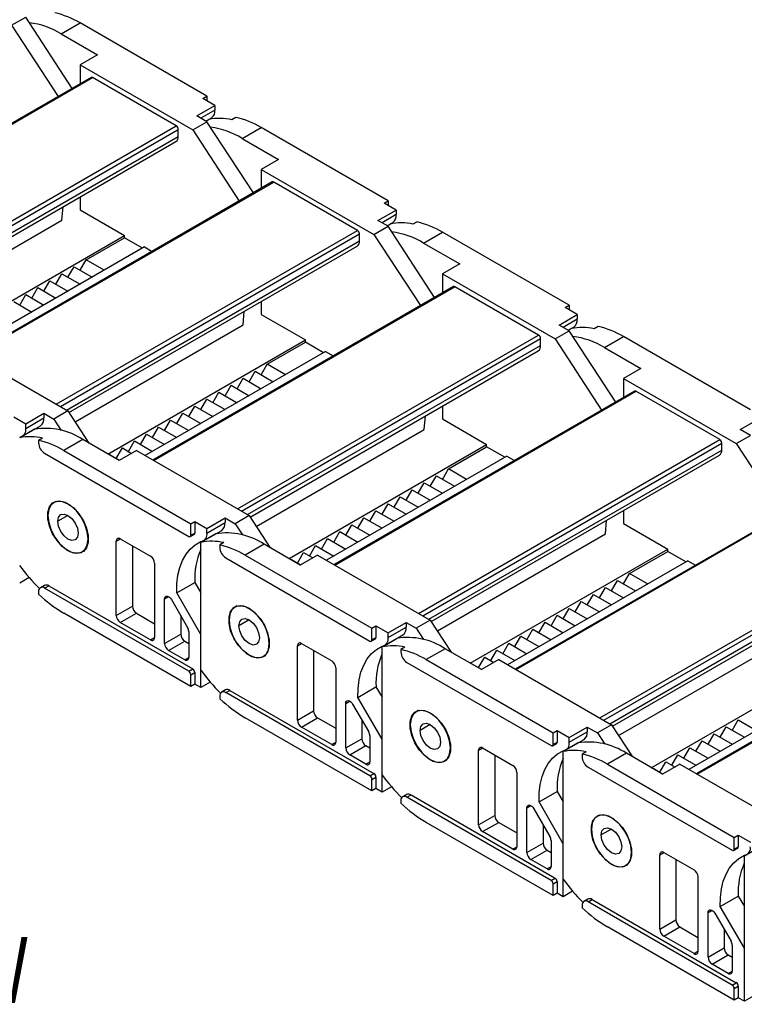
# Model space of a CAD drawing. Header units: millimetres. Extents: x 0 to 1537, y 0 to 1187.
# Tile 7 of 14: x 968 to 1096, y 924 to 1097. Entities that reach past the tile are written whole.
import ezdxf

# ---------------------------------------------------------------- set-up
doc = ezdxf.new("R2010")
doc.units = ezdxf.units.MM
doc.header["$LTSCALE"] = 5.5
doc.layers.add('DIMENSIONS', color=140, linetype='Continuous', lineweight=25)
doc.styles.add('SLDTEXTSTYLE0', font='TXT', dxfattribs={"width": 0.7})

msp = doc.modelspace()

# ---------------------------------------------------------------- linework, layer by layer
for p, q in [((967.06, 1096.08), (969.54, 1097.51)), ((977.7, 1085), (969.54, 1097.51)), ((967.06, 1096.08), (975.22, 1083.57)), ((975.76, 1094.57), (979.08, 1096.49)), ((1001.36, 1083.63), (979.08, 1096.49)), ((975.76, 1094.57), (982.12, 1090.89)), ((982.12, 1090.89), (979.08, 1089.14)), ((979.08, 1089.14), (979.08, 1085.8)), ((979.08, 1089.14), (998.88, 1077.71)), ((981.02, 1086.92), (928.24, 1056.44)), ((928.38, 1056.36), (981.27, 1086.89)), ((995.98, 1078.4), (981.27, 1086.89)), ((1000.65, 1083.22), (1001.36, 1083.63)), ((1002.77, 1081.99), (1000.65, 1083.22)), ((1001.36, 1083.63), (1001.36, 1082.81)), ((999.59, 1080.16), (1002.77, 1081.99)), ((1002.77, 1081.18), (1000.3, 1079.75)), ((1002.77, 1081.99), (1002.77, 1081.18)), ((1001.36, 1079.14), (999.59, 1080.16)), ((1001.19, 1079.23), (1002.19, 1079.81)), ((1001.19, 1079.23), (1001.71, 1079.53)), ((1006.45, 1079.9), (1005.74, 1079.49)), ((943.09, 1047.87), (995.98, 1078.4)), ((943.8, 1047.46), (996.34, 1077.79)), ((996.34, 1076.56), (996.34, 1077.79)), ((998.88, 1077.71), (1001.36, 1079.14)), ((998.88, 1077.71), (1007.04, 1065.2)), ((1009.52, 1066.63), (1001.36, 1079.14)), ((1007.58, 1076.2), (1010.9, 1078.12)), ((1033.18, 1065.26), (1010.9, 1078.12)), ((944.86, 1046.85), (996.34, 1076.56)), ((1007.58, 1076.2), (1013.94, 1072.52)), ((945.31, 1046.43), (995.92, 1075.65)), ((1013.94, 1072.52), (1010.9, 1070.77)), ((1010.9, 1070.77), (1010.9, 1067.43)), ((1010.9, 1070.77), (1030.7, 1059.34)), ((1012.84, 1068.55), (960.06, 1038.07)), ((960.2, 1037.99), (1013.09, 1068.52)), ((1027.8, 1060.03), (1013.09, 1068.52)), ((979.08, 1065.93), (979.08, 1063.66)), ((975.9, 1061.82), (976.09, 1064.2)), ((1032.47, 1064.85), (1033.18, 1065.26)), ((1034.59, 1063.62), (1032.47, 1064.85)), ((1033.18, 1065.26), (1033.18, 1064.44)), ((979.08, 1063.66), (986.86, 1059.17)), ((1031.41, 1061.79), (1034.59, 1063.62)), ((1034.59, 1062.81), (1032.12, 1061.38)), ((1034.59, 1063.62), (1034.59, 1062.81)), ((946.38, 1044.78), (975.9, 1061.82)), ((1030.7, 1059.34), (1033.18, 1060.77)), ((1033.18, 1060.77), (1031.41, 1061.79)), ((1033.01, 1060.86), (1034.01, 1061.44)), ((1033.01, 1060.86), (1033.53, 1061.16)), ((1041.34, 1048.26), (1033.18, 1060.77)), ((1038.27, 1061.53), (1037.56, 1061.12)), ((952.15, 1039.13), (986.86, 1059.17)), ((974.91, 1029.5), (1027.8, 1060.03)), ((975.62, 1029.09), (1028.16, 1059.42)), ((980.14, 1054.89), (986.86, 1058.76)), ((986.86, 1058.76), (986.86, 1059.17)), ((990.04, 1056.93), (986.86, 1058.76)), ((1028.16, 1058.2), (1028.16, 1059.42)), ((1030.7, 1059.34), (1038.86, 1046.83)), ((1039.4, 1057.83), (1042.72, 1059.75)), ((1065, 1046.89), (1042.72, 1059.75)), ((990.4, 1057.13), (958.72, 1038.84)), ((976.68, 1028.48), (1028.16, 1058.2)), ((977.13, 1028.06), (1027.74, 1057.28)), ((990.4, 1057.13), (991.73, 1056.36)), ((1039.4, 1057.83), (1045.76, 1054.15)), ((976.96, 1051.82), (978.02, 1053.66)), ((978.02, 1053.66), (981.2, 1051.82)), ((979.08, 1053.05), (980.14, 1054.89)), ((983.33, 1053.05), (980.14, 1054.89)), ((1045.76, 1054.15), (1042.72, 1052.4)), ((974.84, 1050.6), (975.9, 1052.44)), ((975.9, 1052.44), (979.08, 1050.6)), ((1042.72, 1052.4), (1042.72, 1049.06)), ((1042.72, 1052.4), (1062.52, 1040.97)), ((970.6, 1048.15), (971.66, 1049.99)), ((971.66, 1049.99), (974.84, 1048.15)), ((972.72, 1049.37), (973.78, 1051.21)), ((973.78, 1051.21), (976.96, 1049.37)), ((1044.66, 1050.18), (991.88, 1019.7)), ((992.02, 1019.62), (1044.91, 1050.15)), ((1059.62, 1041.66), (1044.91, 1050.15)), ((968.48, 1046.93), (969.54, 1048.76)), ((969.54, 1048.76), (972.72, 1046.93)), ((967.42, 1047.54), (970.6, 1045.7)), ((1010.9, 1047.56), (1010.9, 1045.29)), ((1064.29, 1046.48), (1065, 1046.89)), ((1066.41, 1045.26), (1064.29, 1046.48)), ((1065, 1046.89), (1065, 1046.07)), ((1007.72, 1043.46), (1007.91, 1045.83)), ((1010.9, 1045.29), (1018.68, 1040.8)), ((1063.23, 1043.42), (1066.41, 1045.26)), ((1066.41, 1045.26), (1066.41, 1044.44)), ((978.2, 1026.41), (1007.72, 1043.46)), ((1065, 1042.4), (1063.23, 1043.42)), ((1066.41, 1044.44), (1063.94, 1043.01)), ((1064.83, 1042.49), (1065.83, 1043.07)), ((1070.09, 1043.16), (1069.38, 1042.75)), ((1006.73, 1011.13), (1059.62, 1041.66)), ((1062.52, 1040.97), (1065, 1042.4)), ((1064.83, 1042.49), (1065.35, 1042.79)), ((1073.16, 1029.89), (1065, 1042.4)), ((1071.22, 1039.46), (1074.54, 1041.38)), ((1096.82, 1028.52), (1074.54, 1041.38)), ((957.16, 1039.74), (976.96, 1028.32)), ((983.97, 1020.76), (1018.68, 1040.8)), ((1007.44, 1010.72), (1059.98, 1041.05)), ((1008.5, 1010.11), (1059.98, 1039.83)), ((1011.96, 1036.52), (1018.68, 1040.39)), ((1018.68, 1040.39), (1018.68, 1040.8)), ((1021.86, 1038.56), (1018.68, 1040.39)), ((1059.98, 1039.83), (1059.98, 1041.05)), ((1062.52, 1040.97), (1070.68, 1028.46)), ((1022.22, 1038.76), (990.54, 1020.48)), ((1008.95, 1009.69), (1059.56, 1038.91)), ((1022.22, 1038.76), (1023.55, 1037.99)), ((1071.22, 1039.46), (1077.58, 1035.79)), ((1010.9, 1034.68), (1011.96, 1036.52)), ((1015.14, 1034.68), (1011.96, 1036.52)), ((1008.78, 1033.45), (1009.84, 1035.29)), ((1009.84, 1035.29), (1013.02, 1033.45)), ((1077.58, 1035.79), (1074.54, 1034.03)), ((1004.54, 1031.01), (1005.6, 1032.84)), ((1005.6, 1032.84), (1008.78, 1031.01)), ((1006.66, 1032.23), (1007.72, 1034.07)), ((1007.72, 1034.07), (1010.9, 1032.23)), ((1074.54, 1034.03), (1074.54, 1030.69)), ((1074.54, 1034.03), (1094.34, 1022.6)), ((1002.42, 1029.78), (1003.48, 1031.62)), ((1003.48, 1031.62), (1006.66, 1029.78)), ((1076.48, 1031.81), (1023.7, 1001.34)), ((1023.84, 1001.25), (1076.73, 1031.78)), ((1091.44, 1023.29), (1076.73, 1031.78)), ((998.17, 1027.33), (999.24, 1029.17)), ((999.24, 1029.17), (1002.42, 1027.33)), ((1000.3, 1028.56), (1001.36, 1030.39)), ((1001.36, 1030.39), (1004.54, 1028.56)), ((1042.72, 1029.19), (1042.72, 1026.92)), ((969.54, 1026.07), (972.72, 1027.91)), ((972.72, 1027.91), (972.72, 1027.09)), ((972.72, 1027.91), (974.49, 1026.89)), ((976.96, 1028.32), (974.49, 1026.89)), ((976.96, 1028.32), (980.64, 1022.68)), ((996.05, 1026.11), (997.11, 1027.94)), ((997.11, 1027.94), (1000.3, 1026.11)), ((1039.54, 1025.09), (1039.73, 1027.46)), ((967.42, 1027.29), (969.54, 1026.07)), ((968.96, 1023.89), (972.14, 1025.72)), ((969.54, 1025.25), (972.72, 1027.09)), ((969.54, 1025.25), (969.54, 1026.07)), ((974.49, 1026.89), (975.77, 1024.92)), ((993.93, 1024.88), (994.99, 1026.72)), ((994.99, 1026.72), (998.17, 1024.88)), ((1042.72, 1026.92), (1050.5, 1022.43)), ((1095.05, 1025.05), (1098.23, 1026.89)), ((971.09, 1025.12), (968.48, 1023.61)), ((989.69, 1022.43), (990.75, 1024.27)), ((990.75, 1024.27), (993.93, 1022.43)), ((991.81, 1023.66), (992.87, 1025.49)), ((992.87, 1025.49), (996.05, 1023.66)), ((1010.02, 1008.05), (1039.54, 1025.09)), ((1094.34, 1022.6), (1096.82, 1024.03)), ((1096.82, 1024.03), (1095.05, 1025.05)), ((972.51, 1023.57), (971.8, 1023.16)), ((971.8, 1023.16), (971.8, 1022.72)), ((979.58, 1023.29), (976.25, 1021.38)), ((985.94, 1019.62), (979.58, 1023.29)), ((987.57, 1021.21), (988.63, 1023.05)), ((988.63, 1023.05), (991.81, 1021.21)), ((1015.78, 1002.39), (1050.5, 1022.43)), ((1038.55, 992.76), (1091.44, 1023.29)), ((1039.26, 992.35), (1091.8, 1022.68)), ((1050.5, 1022.02), (1050.5, 1022.43)), ((1091.8, 1021.46), (1091.8, 1022.68)), ((1094.34, 1022.6), (1102.5, 1010.09)), ((972.86, 1020.89), (998.17, 1006.27)), ((976.25, 1021.38), (998.53, 1008.52)), ((984.35, 1020.54), (984.39, 1020.6)), ((984.39, 1020.6), (986.01, 1019.66)), ((985.45, 1019.98), (986.51, 1021.82)), ((988.98, 1021.38), (985.94, 1019.62)), ((986.51, 1021.82), (988.13, 1020.88)), ((988.98, 1021.38), (1008.78, 1009.95)), ((1040.32, 991.74), (1091.8, 1021.46)), ((1040.77, 991.32), (1091.38, 1020.54)), ((1043.78, 1018.15), (1050.5, 1022.02)), ((1053.68, 1020.19), (1050.5, 1022.02)), ((1054.04, 1020.39), (1022.36, 1002.11)), ((1054.04, 1020.39), (1055.37, 1019.62)), ((1042.72, 1016.31), (1043.78, 1018.15)), ((1046.96, 1016.31), (1043.78, 1018.15)), ((1038.48, 1013.86), (1039.54, 1015.7)), ((1039.54, 1015.7), (1042.72, 1013.86)), ((1040.6, 1015.09), (1041.66, 1016.92)), ((1041.66, 1016.92), (1044.84, 1015.09)), ((1036.36, 1012.64), (1037.42, 1014.47)), ((1037.42, 1014.47), (1040.6, 1012.64)), ((974.82, 1012.44), (974.46, 1012.23)), ((1032.12, 1010.19), (1033.18, 1012.02)), ((1033.18, 1012.02), (1036.36, 1010.19)), ((1034.24, 1011.41), (1035.3, 1013.25)), ((1035.3, 1013.25), (1038.48, 1011.41)), ((1108.3, 1013.44), (1055.52, 982.97)), ((1055.66, 982.88), (1108.55, 1013.42)), ((1029.99, 1008.96), (1031.05, 1010.8)), ((1031.05, 1010.8), (1034.24, 1008.96)), ((1074.54, 1010.82), (1074.54, 1008.55)), ((976.96, 1009.98), (975.16, 1008.94)), ((998.53, 1008.52), (999.24, 1008.93)), ((998.53, 1006.48), (998.53, 1008.52)), ((999.24, 1008.93), (1001.36, 1007.7)), ((999.24, 1008.93), (999.24, 1006.88)), ((1001.36, 1007.7), (1004.54, 1009.54)), ((1001.36, 1006.88), (1004.54, 1008.72)), ((1004.54, 1009.54), (1004.54, 1008.72)), ((1004.54, 1009.54), (1006.31, 1008.52)), ((1008.78, 1009.95), (1006.31, 1008.52)), ((1006.31, 1008.52), (1007.59, 1006.55)), ((1008.78, 1009.95), (1012.46, 1004.31)), ((1027.87, 1007.74), (1028.93, 1009.57)), ((1028.93, 1009.57), (1032.12, 1007.74)), ((1071.36, 1006.72), (1071.55, 1009.09)), ((1074.54, 1008.55), (1082.32, 1004.06)), ((998.53, 1006.48), (999.24, 1006.88)), ((1002.91, 1006.75), (1000.3, 1005.24)), ((1000.78, 1005.52), (1003.96, 1007.35)), ((1001.36, 1006.88), (1001.36, 1007.7)), ((1023.63, 1005.29), (1024.69, 1007.13)), ((1024.69, 1007.13), (1027.87, 1005.29)), ((1025.75, 1006.51), (1026.81, 1008.35)), ((1026.81, 1008.35), (1029.99, 1006.51)), ((1041.84, 989.68), (1071.36, 1006.72)), ((980.5, 1005.86), (980.53, 1005.88)), ((985.45, 1005.45), (986.15, 1005.86)), ((985.45, 992.39), (985.45, 1005.45)), ((986.15, 1005.86), (991.46, 1002.8)), ((998.42, 1006.25), (999.13, 1006.66)), ((1000.3, 982.81), (1000.3, 1005.24)), ((1004.33, 1005.2), (1003.62, 1004.79)), ((1021.51, 1004.06), (1022.57, 1005.9)), ((1022.57, 1005.9), (1025.75, 1004.06)), ((976.96, 1003.78), (977, 1003.8)), ((979.46, 1003.57), (979.82, 1003.78)), ((988.27, 1004.64), (988.27, 994.02)), ((1003.62, 1004.79), (1003.62, 1004.35)), ((1011.4, 1004.93), (1008.07, 1003.01)), ((1017.76, 1001.25), (1011.4, 1004.93)), ((1017.27, 1001.61), (1018.33, 1003.45)), ((1018.33, 1003.45), (1019.95, 1002.51)), ((1019.39, 1002.84), (1020.45, 1004.68)), ((1020.45, 1004.68), (1023.63, 1002.84)), ((1047.6, 984.02), (1082.32, 1004.06)), ((1070.37, 974.39), (1123.26, 1004.92)), ((1071.08, 973.98), (1123.62, 1004.31)), ((1075.6, 999.78), (1082.32, 1003.66)), ((1082.32, 1003.66), (1082.32, 1004.06)), ((1085.5, 1001.82), (1082.32, 1003.66)), ((992.16, 1001.58), (992.16, 988.51)), ((1004.68, 1002.52), (1029.99, 987.9)), ((1008.07, 1003.01), (1030.35, 990.15)), ((1016.17, 1002.17), (1016.21, 1002.23)), ((1016.21, 1002.23), (1017.83, 1001.29)), ((1020.8, 1003.01), (1017.76, 1001.25)), ((1020.8, 1003.01), (1040.6, 991.58)), ((1085.86, 1002.02), (1054.18, 983.74)), ((1072.14, 973.37), (1123.62, 1003.09)), ((1072.59, 972.95), (1123.2, 1002.17)), ((1085.86, 1002.02), (1087.19, 1001.25)), ((1074.54, 997.94), (1075.6, 999.78)), ((1078.78, 997.94), (1075.6, 999.78)), ((970.14, 999.06), (968.48, 998.1)), ((996.06, 996.38), (999.24, 998.22)), ((999.24, 998.22), (1000.3, 996.39)), ((1072.42, 996.72), (1073.48, 998.55)), ((1073.48, 998.55), (1076.66, 996.72)), ((971.8, 996.59), (971.8, 996.16)), ((972.82, 997.69), (972.11, 997.28)), ((972.86, 997.21), (973.57, 997.61)), ((998.17, 982.59), (972.86, 997.21)), ((973.57, 997.61), (998.88, 983)), ((1000.3, 989.04), (996.06, 996.38)), ((1070.3, 995.49), (1071.36, 997.33)), ((1071.36, 997.33), (1074.54, 995.49)), ((993.93, 995.32), (994.64, 995.73)), ((993.93, 987.49), (993.93, 995.32)), ((995.14, 995.2), (997.97, 990.3)), ((1066.06, 993.04), (1067.12, 994.88)), ((1067.12, 994.88), (1070.3, 993.04)), ((1068.18, 994.27), (1069.24, 996.1)), ((1069.24, 996.1), (1072.42, 994.27)), ((1140.12, 995.07), (1087.34, 964.6)), ((1087.48, 964.51), (1140.37, 995.05)), ((985.45, 992.39), (988.27, 994.02)), ((1006.64, 994.07), (1006.28, 993.86)), ((1063.94, 991.82), (1065, 993.65)), ((1065, 993.65), (1068.18, 991.82)), ((998.53, 979.94), (976.25, 992.8)), ((986.15, 991.16), (988.98, 992.8)), ((991.46, 988.1), (986.15, 991.16)), ((988.98, 992.8), (992.16, 990.96)), ((996.76, 992.39), (996.76, 989.12)), ((1008.78, 991.62), (1006.98, 990.57)), ((1033.18, 989.33), (1036.36, 991.17)), ((1036.36, 991.17), (1036.36, 990.35)), ((1036.36, 991.17), (1038.13, 990.15)), ((1040.6, 991.58), (1038.13, 990.15)), ((1040.6, 991.58), (1044.28, 985.94)), ((1059.69, 989.37), (1060.75, 991.21)), ((1060.75, 991.21), (1063.94, 989.37)), ((1061.81, 990.59), (1062.87, 992.43)), ((1062.87, 992.43), (1066.06, 990.59)), ((998.17, 989.6), (998.17, 985.04)), ((1030.35, 990.15), (1031.05, 990.56)), ((1030.35, 988.11), (1030.35, 990.15)), ((1031.05, 990.56), (1033.18, 989.33)), ((1031.05, 990.56), (1031.05, 988.51)), ((1033.18, 988.52), (1036.36, 990.35)), ((1038.13, 990.15), (1039.41, 988.18)), ((1057.57, 988.14), (1058.63, 989.98)), ((1058.63, 989.98), (1061.81, 988.14)), ((991.46, 988.1), (992.16, 988.51)), ((993.93, 987.49), (996.76, 989.12)), ((994.64, 986.27), (997.47, 987.9)), ((997.47, 987.9), (998.17, 987.49)), ((1000.3, 979.73), (1000.3, 989.04)), ((1030.24, 987.88), (1030.95, 988.29)), ((1030.35, 988.11), (1031.05, 988.51)), ((1034.73, 988.38), (1032.12, 986.87)), ((1032.6, 987.15), (1035.78, 988.99)), ((1033.18, 988.52), (1033.18, 989.33)), ((1055.45, 986.92), (1056.51, 988.76)), ((1056.51, 988.76), (1059.69, 986.92)), ((1073.66, 971.31), (1103.18, 988.35)), ((997.47, 984.63), (994.64, 986.27)), ((1012.32, 987.49), (1012.35, 987.51)), ((1017.27, 987.08), (1017.97, 987.49)), ((1017.27, 974.02), (1017.27, 987.08)), ((1017.97, 987.49), (1023.28, 984.43)), ((1020.09, 986.27), (1020.09, 975.65)), ((1032.12, 964.44), (1032.12, 986.87)), ((1036.15, 986.83), (1035.44, 986.42)), ((1035.44, 986.42), (1035.44, 985.98)), ((1043.22, 986.56), (1039.89, 984.64)), ((1049.58, 982.88), (1043.22, 986.56)), ((1051.21, 984.47), (1052.27, 986.31)), ((1052.27, 986.31), (1055.45, 984.47)), ((1053.33, 985.69), (1054.39, 987.53)), ((1054.39, 987.53), (1057.57, 985.69)), ((997.47, 984.63), (998.17, 985.04)), ((1008.78, 985.41), (1008.82, 985.43)), ((1011.28, 985.2), (1011.64, 985.41)), ((1039.89, 984.64), (1062.17, 971.78)), ((1049.09, 983.25), (1050.15, 985.08)), ((1052.62, 984.64), (1049.58, 982.88)), ((1050.15, 985.08), (1051.77, 984.15)), ((1052.62, 984.64), (1072.42, 973.21)), ((1079.42, 965.65), (1114.14, 985.69)), ((998.17, 982.59), (998.88, 983)), ((1023.98, 983.21), (1023.98, 970.14)), ((1036.5, 984.15), (1061.81, 969.53)), ((1047.99, 983.8), (1048.03, 983.86)), ((1048.03, 983.86), (1049.65, 982.92)), ((1117.68, 983.65), (1086, 965.37)), ((998.53, 981.98), (999.24, 982.39)), ((998.53, 979.94), (998.53, 981.98)), ((999.24, 982.39), (999.24, 980.35)), ((999.24, 980.35), (998.53, 979.94)), ((1000.3, 979.73), (999.24, 980.35)), ((1001.96, 980.69), (1000.3, 979.73)), ((1004.64, 979.32), (1003.93, 978.91)), ((1004.68, 978.84), (1005.39, 979.24)), ((1005.39, 979.24), (1030.7, 964.63)), ((1027.88, 978.01), (1031.06, 979.85)), ((1031.06, 979.85), (1032.12, 978.02)), ((1003.62, 978.22), (1003.62, 977.79)), ((1029.99, 964.22), (1004.68, 978.84)), ((1025.75, 976.95), (1026.46, 977.36)), ((1032.12, 970.67), (1027.88, 978.01)), ((1017.27, 974.02), (1020.09, 975.65)), ((1025.75, 969.12), (1025.75, 976.95)), ((1026.96, 976.83), (1029.79, 971.93)), ((1038.46, 975.7), (1038.1, 975.49)), ((1030.35, 961.57), (1008.07, 974.43)), ((1017.97, 972.8), (1020.8, 974.43)), ((1020.8, 974.43), (1023.98, 972.59)), ((1028.58, 974.02), (1028.58, 970.75)), ((1093.63, 972.22), (1094.69, 974.06)), ((1094.69, 974.06), (1097.88, 972.22)), ((1023.28, 969.73), (1017.97, 972.8)), ((1040.6, 973.25), (1038.8, 972.21)), ((1062.17, 971.78), (1062.87, 972.19)), ((1062.87, 972.19), (1065, 970.96)), ((1062.87, 972.19), (1062.87, 970.15)), ((1065, 970.96), (1068.18, 972.8)), ((1068.18, 972.8), (1068.18, 971.98)), ((1068.18, 972.8), (1069.95, 971.78)), ((1072.42, 973.21), (1069.95, 971.78)), ((1072.42, 973.21), (1076.1, 967.58)), ((1091.51, 971), (1092.57, 972.84)), ((1092.57, 972.84), (1095.76, 971)), ((1025.75, 969.12), (1028.58, 970.75)), ((1029.99, 971.23), (1029.99, 966.67)), ((1032.12, 961.37), (1032.12, 970.67)), ((1062.17, 969.74), (1062.17, 971.78)), ((1064.42, 968.78), (1067.6, 970.62)), ((1065, 970.15), (1068.18, 971.98)), ((1065, 970.15), (1065, 970.96)), ((1069.95, 971.78), (1071.23, 969.81)), ((1087.27, 968.55), (1088.33, 970.39)), ((1088.33, 970.39), (1091.51, 968.55)), ((1089.39, 969.77), (1090.45, 971.61)), ((1090.45, 971.61), (1093.63, 969.77)), ((1023.28, 969.73), (1023.98, 970.14)), ((1026.46, 967.9), (1029.29, 969.53)), ((1029.29, 969.53), (1029.99, 969.12)), ((1044.14, 969.12), (1044.17, 969.14)), ((1049.09, 968.72), (1049.79, 969.12)), ((1049.09, 955.65), (1049.09, 968.72)), ((1049.79, 969.12), (1055.1, 966.06)), ((1062.06, 969.51), (1062.77, 969.92)), ((1062.17, 969.74), (1062.87, 970.15)), ((1066.55, 970.01), (1063.94, 968.5)), ((1085.15, 967.33), (1086.21, 969.16)), ((1086.21, 969.16), (1089.39, 967.33)), ((1029.29, 966.26), (1026.46, 967.9)), ((1040.6, 967.04), (1040.64, 967.06)), ((1043.1, 966.83), (1043.46, 967.04)), ((1051.91, 967.9), (1051.91, 957.28)), ((1063.94, 946.07), (1063.94, 968.5)), ((1067.97, 968.46), (1067.26, 968.05)), ((1067.26, 968.05), (1067.26, 967.62)), ((1075.04, 968.19), (1071.71, 966.27)), ((1081.4, 964.51), (1075.04, 968.19)), ((1083.03, 966.1), (1084.09, 967.94)), ((1084.09, 967.94), (1087.27, 966.1)), ((1029.29, 966.26), (1029.99, 966.67)), ((1068.32, 965.78), (1093.63, 951.16)), ((1071.71, 966.27), (1093.99, 953.41)), ((1079.81, 965.43), (1079.85, 965.49)), ((1079.85, 965.49), (1081.47, 964.55)), ((1080.91, 964.88), (1081.97, 966.71)), ((1084.44, 966.27), (1081.4, 964.51)), ((1081.97, 966.71), (1083.59, 965.78)), ((1084.44, 966.27), (1104.24, 954.84)), ((1029.99, 964.22), (1030.7, 964.63)), ((1030.35, 963.61), (1031.05, 964.02)), ((1030.35, 961.57), (1030.35, 963.61)), ((1031.05, 964.02), (1031.05, 961.98)), ((1055.8, 964.84), (1055.8, 951.77)), ((1031.05, 961.98), (1030.35, 961.57)), ((1032.12, 961.37), (1031.05, 961.98)), ((1033.78, 962.32), (1032.12, 961.37)), ((1036.46, 960.95), (1035.75, 960.54)), ((1036.5, 960.47), (1037.21, 960.88)), ((1061.81, 945.85), (1036.5, 960.47)), ((1037.21, 960.88), (1062.52, 946.26)), ((1059.7, 959.64), (1062.88, 961.48)), ((1062.88, 961.48), (1063.94, 959.65)), ((1035.44, 959.85), (1035.44, 959.42)), ((1057.57, 958.58), (1058.28, 958.99)), ((1057.57, 950.75), (1057.57, 958.58)), ((1058.78, 958.46), (1061.61, 953.56)), ((1063.94, 952.3), (1059.7, 959.64)), ((1049.09, 955.65), (1051.91, 957.28)), ((1070.28, 957.33), (1069.92, 957.13)), ((1062.17, 943.2), (1039.89, 956.06)), ((1049.79, 954.43), (1052.62, 956.06)), ((1052.62, 956.06), (1055.8, 954.22)), ((1060.4, 955.65), (1060.4, 952.39)), ((1072.42, 954.88), (1070.62, 953.84)), ((1055.1, 951.36), (1049.79, 954.43)), ((1093.99, 953.41), (1094.69, 953.82)), ((1093.99, 951.37), (1093.99, 953.41)), ((1094.69, 953.82), (1096.82, 952.59)), ((1094.69, 953.82), (1094.69, 951.78)), ((1055.1, 951.36), (1055.8, 951.77)), ((1057.57, 950.75), (1060.4, 952.39)), ((1061.81, 952.86), (1061.81, 948.3)), ((1063.94, 943), (1063.94, 952.3)), ((1093.88, 951.14), (1094.59, 951.55)), ((1093.99, 951.37), (1094.69, 951.78)), ((1098.37, 951.64), (1095.76, 950.13)), ((1058.28, 949.53), (1061.11, 951.16)), ((1061.11, 951.16), (1061.81, 950.75)), ((1075.96, 950.75), (1075.99, 950.77)), ((1080.91, 950.35), (1081.61, 950.75)), ((1080.91, 937.28), (1080.91, 950.35)), ((1081.61, 950.75), (1086.92, 947.69)), ((1095.76, 927.7), (1095.76, 950.13)), ((1061.11, 947.89), (1058.28, 949.53)), ((1061.11, 947.89), (1061.81, 948.3)), ((1072.42, 948.67), (1072.46, 948.69)), ((1074.92, 948.46), (1075.27, 948.67)), ((1083.73, 949.53), (1083.73, 938.91)), ((1061.81, 945.85), (1062.52, 946.26)), ((1087.62, 946.47), (1087.62, 933.4)), ((1062.17, 945.24), (1062.87, 945.65)), ((1062.17, 943.2), (1062.17, 945.24)), ((1062.87, 945.65), (1062.87, 943.61)), ((1062.87, 943.61), (1062.17, 943.2)), ((1063.94, 943), (1062.87, 943.61)), ((1065.6, 943.95), (1063.94, 943)), ((1091.52, 941.27), (1094.7, 943.11)), ((1094.7, 943.11), (1095.76, 941.28)), ((1067.26, 941.49), (1067.26, 941.05)), ((1068.28, 942.58), (1067.57, 942.17)), ((1068.32, 942.1), (1069.03, 942.51)), ((1093.63, 927.48), (1068.32, 942.1)), ((1069.03, 942.51), (1094.34, 927.89)), ((1095.76, 933.94), (1091.52, 941.27)), ((1089.39, 940.21), (1090.1, 940.62)), ((1089.39, 932.38), (1089.39, 940.21)), ((1090.6, 940.09), (1093.43, 935.19)), ((1093.99, 924.83), (1071.71, 937.69)), ((1080.91, 937.28), (1083.73, 938.91)), ((1081.61, 936.06), (1084.44, 937.69)), ((1084.44, 937.69), (1087.62, 935.85)), ((1086.92, 933), (1081.61, 936.06)), ((1092.22, 937.28), (1092.22, 934.02)), ((1089.39, 932.38), (1092.22, 934.02)), ((1093.63, 934.5), (1093.63, 929.93)), ((1086.92, 933), (1087.62, 933.4)), ((1090.1, 931.16), (1092.93, 932.79)), ((1092.93, 932.79), (1093.63, 932.38)), ((1095.76, 924.63), (1095.76, 933.94)), ((1092.93, 929.53), (1090.1, 931.16)), ((1092.93, 929.53), (1093.63, 929.93)), ((1093.63, 927.48), (1094.34, 927.89)), ((1093.99, 926.87), (1094.69, 927.28)), ((1094.69, 927.28), (1094.69, 925.24)), ((1093.99, 924.83), (1093.99, 926.87)), ((1097.42, 925.59), (1095.76, 924.63)), ((1094.69, 925.24), (1093.99, 924.83)), ((1095.76, 924.63), (1094.69, 925.24))]:
    msp.add_line(p, q)
at = {"flags": 128}
for points in [[(976.96, 1003.78), (975.96, 1004.53), (975.03, 1005.55), (974.26, 1006.76), (973.71, 1008.06), (973.43, 1009.36), (973.43, 1010.53), (973.71, 1011.49), (974.26, 1012.16), (975.03, 1012.49), (975.96, 1012.44), (976.96, 1012.03)], [(980.5, 1005.86), (980.35, 1007.09), (979.94, 1008.39), (979.28, 1009.65), (978.43, 1010.77), (977.46, 1011.65), (976.46, 1012.23), (975.49, 1012.46), (974.65, 1012.32), (973.99, 1011.83), (973.57, 1011.01), (973.43, 1009.94)], [(976.96, 1012.03), (977.97, 1011.28), (978.89, 1010.26), (979.66, 1009.05), (980.21, 1007.74), (980.5, 1006.45), (980.5, 1005.28), (980.21, 1004.31), (979.66, 1003.64), (978.89, 1003.32), (977.97, 1003.37), (976.96, 1003.78)], [(975.16, 1008.94), (975.3, 1009.66), (975.69, 1010.11), (976.27, 1010.22), (976.96, 1009.98), (977.65, 1009.43), (978.24, 1008.64), (978.63, 1007.74), (978.76, 1006.86)], [(973.43, 1009.94), (973.57, 1008.71), (973.99, 1007.41), (974.65, 1006.15), (975.49, 1005.04), (976.46, 1004.15), (977.46, 1003.57), (978.43, 1003.34), (979.28, 1003.48), (979.94, 1003.98), (980.35, 1004.79), (980.5, 1005.86)], [(978.76, 1006.86), (978.63, 1006.14), (978.24, 1005.69), (977.65, 1005.58), (976.96, 1005.82), (976.27, 1006.38), (975.69, 1007.17), (975.3, 1008.07), (975.16, 1008.94)], [(996.06, 996.38), (996.09, 997.97), (996.27, 999.46), (996.6, 1000.83), (997.08, 1002.06), (997.69, 1003.15), (998.44, 1004.07), (999.31, 1004.82), (1000.3, 1005.39)], [(993.93, 995.32), (993.96, 995.54), (994.05, 995.7), (994.19, 995.8), (994.37, 995.82), (994.57, 995.76), (994.78, 995.63), (994.97, 995.44), (995.14, 995.2)], [(1008.78, 985.41), (1007.77, 986.16), (1006.85, 987.18), (1006.08, 988.39), (1005.53, 989.7), (1005.25, 990.99), (1005.25, 992.16), (1005.53, 993.12), (1006.08, 993.79), (1006.85, 994.12), (1007.77, 994.07), (1008.78, 993.66)], [(1012.32, 987.49), (1012.17, 988.73), (1011.76, 990.02), (1011.1, 991.28), (1010.25, 992.4), (1009.28, 993.28), (1008.28, 993.87), (1007.31, 994.1), (1006.47, 993.96), (1005.81, 993.46), (1005.39, 992.64), (1005.25, 991.57)], [(1008.78, 993.66), (1009.79, 992.91), (1010.71, 991.89), (1011.48, 990.68), (1012.03, 989.37), (1012.32, 988.08), (1012.32, 986.91), (1012.03, 985.95), (1011.48, 985.28), (1010.71, 984.95), (1009.79, 985), (1008.78, 985.41)], [(1005.25, 991.57), (1005.39, 990.34), (1005.81, 989.04), (1006.47, 987.78), (1007.31, 986.67), (1008.28, 985.78), (1009.28, 985.2), (1010.25, 984.97), (1011.1, 985.11), (1011.76, 985.61), (1012.17, 986.42), (1012.32, 987.49)], [(1006.98, 990.57), (1007.12, 991.29), (1007.51, 991.74), (1008.09, 991.86), (1008.78, 991.62), (1009.47, 991.06), (1010.06, 990.27), (1010.45, 989.37), (1010.58, 988.49)], [(1010.58, 988.49), (1010.45, 987.78), (1010.06, 987.33), (1009.47, 987.21), (1008.78, 987.45), (1008.09, 988.01), (1007.51, 988.8), (1007.12, 989.7), (1006.98, 990.57)], [(1027.88, 978.01), (1027.91, 979.6), (1028.09, 981.09), (1028.42, 982.46), (1028.9, 983.69), (1029.51, 984.78), (1030.26, 985.7), (1031.13, 986.45), (1032.12, 987.02)], [(1025.75, 976.95), (1025.78, 977.17), (1025.87, 977.33), (1026.01, 977.43), (1026.19, 977.45), (1026.39, 977.39), (1026.6, 977.26), (1026.79, 977.07), (1026.96, 976.83)], [(1040.6, 967.04), (1039.59, 967.79), (1038.67, 968.81), (1037.9, 970.02), (1037.35, 971.33), (1037.07, 972.62), (1037.07, 973.79), (1037.35, 974.75), (1037.9, 975.42), (1038.67, 975.75), (1039.59, 975.7), (1040.6, 975.29)], [(1044.14, 969.12), (1043.99, 970.36), (1043.58, 971.65), (1042.92, 972.91), (1042.07, 974.03), (1041.1, 974.92), (1040.1, 975.5), (1039.13, 975.73), (1038.29, 975.59), (1037.63, 975.09), (1037.21, 974.27), (1037.07, 973.21)], [(1040.6, 975.29), (1041.61, 974.54), (1042.53, 973.52), (1043.3, 972.31), (1043.85, 971), (1044.14, 969.71), (1044.14, 968.54), (1043.85, 967.58), (1043.3, 966.91), (1042.53, 966.58), (1041.61, 966.63), (1040.6, 967.04)], [(1037.07, 973.21), (1037.21, 971.97), (1037.63, 970.67), (1038.29, 969.42), (1039.13, 968.3), (1040.1, 967.41), (1041.1, 966.83), (1042.07, 966.6), (1042.92, 966.74), (1043.58, 967.24), (1043.99, 968.06), (1044.14, 969.12)], [(1038.8, 972.21), (1038.93, 972.92), (1039.33, 973.37), (1039.91, 973.49), (1040.6, 973.25), (1041.29, 972.69), (1041.88, 971.9), (1042.27, 971), (1042.4, 970.12)], [(1042.4, 970.12), (1042.27, 969.41), (1041.88, 968.96), (1041.29, 968.84), (1040.6, 969.08), (1039.91, 969.64), (1039.33, 970.43), (1038.93, 971.33), (1038.8, 972.21)], [(1059.7, 959.64), (1059.73, 961.23), (1059.91, 962.72), (1060.24, 964.09), (1060.72, 965.32), (1061.33, 966.41), (1062.08, 967.33), (1062.95, 968.08), (1063.94, 968.65)], [(1057.57, 958.58), (1057.6, 958.8), (1057.69, 958.96), (1057.83, 959.06), (1058.01, 959.08), (1058.21, 959.02), (1058.42, 958.89), (1058.61, 958.7), (1058.78, 958.46)], [(1072.42, 948.67), (1071.41, 949.42), (1070.49, 950.44), (1069.72, 951.65), (1069.17, 952.96), (1068.89, 954.25), (1068.89, 955.42), (1069.17, 956.38), (1069.72, 957.05), (1070.49, 957.38), (1071.41, 957.33), (1072.42, 956.92)], [(1075.96, 950.75), (1075.81, 951.99), (1075.39, 953.29), (1074.74, 954.54), (1073.89, 955.66), (1072.92, 956.55), (1071.92, 957.13), (1070.95, 957.36), (1070.11, 957.22), (1069.45, 956.72), (1069.03, 955.9), (1068.89, 954.84)], [(1072.42, 956.92), (1073.43, 956.17), (1074.35, 955.15), (1075.12, 953.94), (1075.67, 952.63), (1075.96, 951.34), (1075.96, 950.17), (1075.67, 949.21), (1075.12, 948.54), (1074.35, 948.21), (1073.43, 948.26), (1072.42, 948.67)], [(1068.89, 954.84), (1069.03, 953.6), (1069.45, 952.3), (1070.11, 951.05), (1070.95, 949.93), (1071.92, 949.04), (1072.92, 948.46), (1073.89, 948.23), (1074.74, 948.37), (1075.39, 948.87), (1075.81, 949.69), (1075.96, 950.75)], [(1070.62, 953.84), (1070.75, 954.55), (1071.15, 955), (1071.73, 955.12), (1072.42, 954.88), (1073.11, 954.32), (1073.7, 953.53), (1074.09, 952.63), (1074.22, 951.75)], [(1074.22, 951.75), (1074.09, 951.04), (1073.7, 950.59), (1073.11, 950.47), (1072.42, 950.71), (1071.73, 951.27), (1071.15, 952.06), (1070.75, 952.96), (1070.62, 953.84)], [(1091.52, 941.27), (1091.55, 942.86), (1091.73, 944.35), (1092.06, 945.72), (1092.54, 946.96), (1093.15, 948.04), (1093.9, 948.96), (1094.77, 949.71), (1095.76, 950.28)], [(1089.39, 940.21), (1089.42, 940.43), (1089.51, 940.6), (1089.65, 940.69), (1089.83, 940.71), (1090.03, 940.65), (1090.24, 940.52), (1090.43, 940.33), (1090.6, 940.09)]]:
    msp.add_lwpolyline(points, dxfattribs=at)
for centre, radius, start, end in [((971.17, 1083.16), 15.5, 59.29, 77.1024), ((968.36, 1082.45), 14.2, 58.5828, 82.6528), ((981.13, 1086.69), 0.251, 54.3824, 114.3071), ((1001.33, 1080.98), 1.45, 306.2883, 7.8112), ((1003.63, 1070.37), 9.36, 76.9706, 101.848), ((1002.99, 1064.79), 15.5, 59.29, 77.1024), ((995.57, 1077.75), 0.768, 2.6055, 57.3945), ((1000.18, 1064.08), 14.2, 58.5828, 82.6528), ((995.36, 1076.46), 0.986, 305.0133, 6.2988), ((1012.95, 1068.32), 0.251, 54.3824, 114.3071), ((1033.15, 1062.61), 1.45, 306.2883, 7.8112), ((1035.45, 1052.01), 9.36, 76.9706, 101.848), ((1034.81, 1046.42), 15.5, 59.29, 77.1024), ((1027.39, 1059.39), 0.768, 2.6055, 57.3945), ((1031.99, 1045.71), 14.2, 58.5828, 82.6528), ((1027.18, 1058.09), 0.986, 305.0133, 6.2988), ((1044.77, 1049.95), 0.251, 54.3824, 114.3071), ((1067.27, 1033.64), 9.36, 76.9706, 101.848), ((1064.97, 1044.24), 1.45, 306.2883, 7.8112), ((1066.63, 1028.06), 15.5, 59.29, 77.1024), ((1059.21, 1041.02), 0.768, 2.6055, 57.3945), ((1063.81, 1027.34), 14.2, 58.5828, 82.6528), ((1059, 1039.72), 0.986, 305.0133, 6.2988), ((1076.59, 1031.58), 0.251, 54.3824, 114.3071), ((971.28, 1026.89), 1.45, 306.2883, 7.8112), ((968.32, 1024.99), 1.24, 277.1662, 12.2078), ((972.98, 1013.24), 12.03, 56.7274, 99.0133), ((970.4, 1014.45), 9.36, 76.9706, 101.848), ((968.34, 1008.05), 15.5, 59.29, 77.1024), ((974.1, 1022.83), 2.31, 182.6055, 237.3945), ((1091.03, 1022.65), 0.768, 2.6055, 57.3945), ((1090.82, 1021.35), 0.986, 305.0133, 6.2988), ((1003.1, 1008.52), 1.45, 306.2883, 7.8112), ((999, 1006.85), 0.24, 304.0564, 7.2558), ((1000.14, 1006.62), 1.24, 277.1662, 12.2078), ((1004.8, 994.87), 12.03, 56.7274, 99.0133), ((985.88, 1005.52), 0.437, 50.7967, 189.214), ((998.31, 1006.44), 0.218, 230.7967, 9.214), ((1002.22, 996.08), 9.36, 76.9706, 101.848), ((1011.5, 998.95), 12.28, 155.8434, 183.4452), ((1000.16, 989.68), 15.5, 59.29, 77.1024), ((1005.92, 1004.46), 2.31, 182.6055, 237.3945), ((990.63, 1001.51), 1.54, 2.6055, 57.3945), ((995.29, 1020.53), 33.07, 215.8066, 225.0618), ((972.45, 996.7), 0.655, 50.7967, 189.214), ((973.13, 997), 0.754, 54.3824, 114.3071), ((988.58, 1013.76), 24.32, 226.3765, 239.5525), ((989.81, 994.09), 1.54, 182.6055, 237.3945), ((986.98, 992.46), 1.54, 182.6055, 237.3945), ((996.73, 989.55), 1.44, 1.9565, 31.1437), ((1034.92, 990.15), 1.45, 306.2883, 7.8112), ((991.73, 988.44), 0.437, 230.7967, 9.214), ((998.3, 989.19), 1.54, 182.6055, 237.3945), ((1030.13, 988.07), 0.218, 230.7967, 9.214), ((1030.82, 988.48), 0.24, 304.0564, 7.2558), ((1031.96, 988.25), 1.24, 277.1662, 12.2078), ((1036.62, 976.5), 12.03, 56.7274, 99.0133), ((995.47, 987.56), 1.54, 182.6055, 237.3945), ((1017.7, 987.15), 0.437, 50.7967, 189.214), ((1034.04, 977.71), 9.36, 76.9706, 101.848), ((1031.98, 971.31), 15.5, 59.29, 77.1024), ((1037.74, 986.09), 2.31, 182.6055, 237.3945), ((997.74, 984.97), 0.437, 230.7967, 9.214), ((1022.45, 983.14), 1.54, 2.6055, 57.3945), ((1043.32, 980.58), 12.28, 155.8434, 183.4452), ((997.76, 981.94), 0.768, 2.6055, 57.3945), ((998.47, 982.35), 0.768, 2.6055, 57.3945), ((1027.11, 1002.16), 33.07, 215.8066, 225.0618), ((1004.95, 978.63), 0.754, 54.3824, 114.3071), ((1004.27, 978.33), 0.655, 50.7967, 189.214), ((1020.4, 995.39), 24.32, 226.3765, 239.5525), ((1021.63, 975.72), 1.54, 182.6055, 237.3945), ((1018.8, 974.09), 1.54, 182.6055, 237.3945), ((1030.12, 970.82), 1.54, 182.6055, 237.3945), ((1028.55, 971.18), 1.44, 1.9565, 31.1437), ((1066.74, 971.79), 1.45, 306.2883, 7.8112), ((1023.55, 970.07), 0.437, 230.7967, 9.214), ((1027.29, 969.19), 1.54, 182.6055, 237.3945), ((1049.52, 968.79), 0.437, 50.7967, 189.214), ((1061.95, 969.7), 0.218, 230.7967, 9.214), ((1062.64, 970.12), 0.24, 304.0564, 7.2558), ((1063.78, 969.88), 1.24, 277.1662, 12.2078), ((1065.86, 959.34), 9.36, 76.9706, 101.848), ((1068.44, 958.13), 12.03, 56.7274, 99.0133), ((1075.14, 962.22), 12.28, 155.8434, 183.4452), ((1063.8, 952.95), 15.5, 59.29, 77.1024), ((1069.56, 967.72), 2.31, 182.6055, 237.3945), ((1029.56, 966.6), 0.437, 230.7967, 9.214), ((1054.27, 964.77), 1.54, 2.6055, 57.3945), ((1029.58, 963.58), 0.768, 2.6055, 57.3945), ((1030.29, 963.98), 0.768, 2.6055, 57.3945), ((1058.93, 983.79), 33.07, 215.8066, 225.0618), ((1036.09, 959.96), 0.655, 50.7967, 189.214), ((1036.77, 960.26), 0.754, 54.3824, 114.3071), ((1052.22, 977.03), 24.32, 226.3765, 239.5525), ((1053.45, 957.35), 1.54, 182.6055, 237.3945), ((1050.62, 955.72), 1.54, 182.6055, 237.3945), ((1060.37, 952.81), 1.44, 1.9565, 31.1437), ((1055.37, 951.7), 0.437, 230.7967, 9.214), ((1061.94, 952.46), 1.54, 182.6055, 237.3945), ((1093.77, 951.33), 0.218, 230.7967, 9.214), ((1094.46, 951.75), 0.24, 304.0564, 7.2558), ((1095.6, 951.51), 1.24, 277.1662, 12.2078), ((1059.11, 950.82), 1.54, 182.6055, 237.3945), ((1081.34, 950.42), 0.437, 50.7967, 189.214), ((1061.38, 948.23), 0.437, 230.7967, 9.214), ((1106.96, 943.85), 12.28, 155.8434, 183.4452), ((1062.11, 945.61), 0.768, 2.6055, 57.3945), ((1086.09, 946.4), 1.54, 2.6055, 57.3945), ((1061.4, 945.21), 0.768, 2.6055, 57.3945), ((1090.75, 965.42), 33.07, 215.8066, 225.0618), ((1067.91, 941.59), 0.655, 50.7967, 189.214), ((1084.04, 958.66), 24.32, 226.3765, 239.5525), ((1068.59, 941.89), 0.754, 54.3824, 114.3071), ((1085.27, 938.98), 1.54, 182.6055, 237.3945), ((1082.44, 937.35), 1.54, 182.6055, 237.3945), ((1093.75, 934.09), 1.54, 182.6055, 237.3945), ((1092.19, 934.45), 1.44, 1.9565, 31.1437), ((1087.19, 933.33), 0.437, 230.7967, 9.214), ((1090.93, 932.45), 1.54, 182.6055, 237.3945), ((1093.2, 929.86), 0.437, 230.7967, 9.214), ((1093.22, 926.84), 0.768, 2.6055, 57.3945), ((1093.93, 927.25), 0.768, 2.6055, 57.3945)]:
    msp.add_arc(centre, radius, start, end)

# ---------------------------------------------------------------- texts
at = {"layer": 'DIMENSIONS', "insert": (878.47, 935.94), "char_height": 11.6417, "attachment_point": 1, "style": 'SLDTEXTSTYLE0'}
msp.add_mtext('ISOMETRIC VIEW', dxfattribs=at)

doc.saveas('drawing.dxf')
